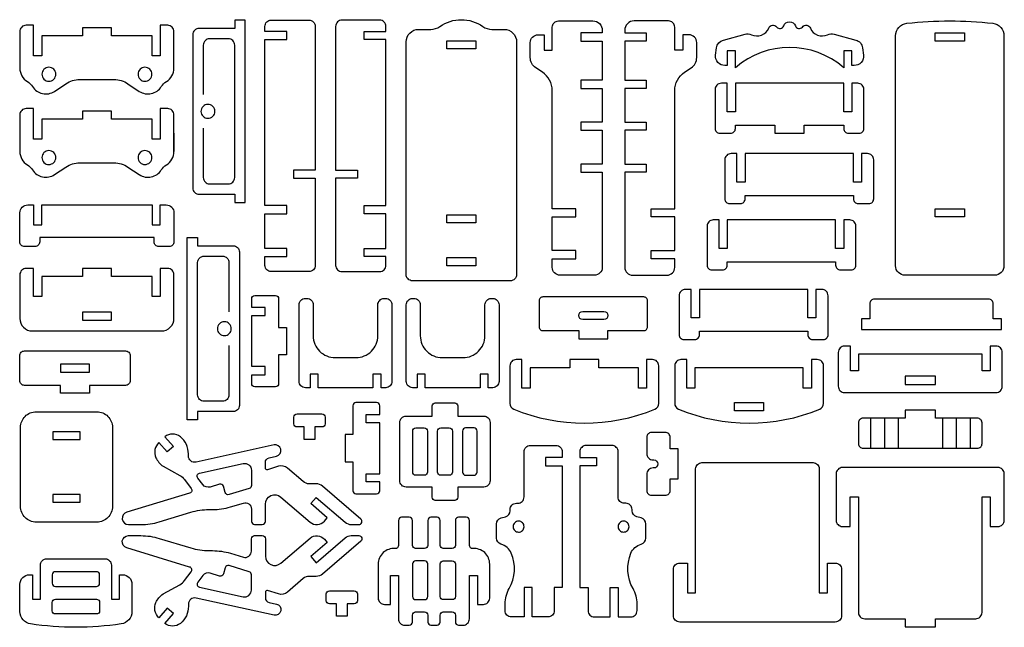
# Model space of a CAD drawing. Extents: x 159 to 1608, y -1206 to 608.
# Tile 2 of 2: x 159 to 1608, y -287 to 608. Entities that reach past the tile are written whole.
import ezdxf

# ---------------------------------------------------------------- set-up
doc = ezdxf.new("R2010")
doc.units = 0
doc.header["$MEASUREMENT"] = 0
doc.layers.get('DEFPOINTS').update_dxf_attribs({"color": 1, "linetype": 'CONTINUOUS'})
doc.layers.add('KONTUR', color=20, linetype='CONTINUOUS')

msp = doc.modelspace()

# ---------------------------------------------------------------- linework, layer by layer
at = {"layer": 'DEFPOINTS'}
msp.add_lwpolyline([(177.4, 149.3), (367.4, 149.3, 0.414214), (385.8, 167.7), (385.8, 232.1, 0.414214), (376.6, 241.3), (365.7, 241.3), (365.7, 199.9), (353.7, 199.9), (353.7, 229.3), (293.7, 229.3), (293.7, 241.3), (251.1, 241.3), (251.1, 229.3), (191.1, 229.3), (191.1, 199.9), (179.1, 199.9), (179.1, 241.3), (168.2, 241.3, 0.414214), (158.9, 232.1), (158.9, 167.7, 0.414214)], format="xyb", close=True, dxfattribs=at)
at = {"layer": 'KONTUR'}
for points in [[(318.1, 513.4), (334.8, 502.2, 0.422185), (367.2, 509.2, -0.11659), (374.7, 516.6, 0.261966), (385.8, 536.3), (385.8, 590.2, 0.414214), (376.6, 599.5), (365.7, 599.5), (365.7, 554.3), (353.7, 554.3), (353.7, 583.8), (293.7, 583.8), (293.7, 595.8), (251.1, 595.8), (251.1, 583.8), (191.1, 583.8), (191.1, 554.3), (179.1, 554.3), (179.1, 599.5), (168.2, 599.5, 0.414214), (158.9, 590.2), (158.9, 536.3, 0.261966), (170, 516.6, -0.11659), (177.6, 509.2, 0.422185), (209.9, 502.2), (226.7, 513.4, -0.147995), (247.1, 519.6), (297.6, 519.6, -0.147995)], [(413.6, 585.7), (413.6, 359.8, 0.414214), (422.8, 350.6), (475.2, 350.6), (475.2, 338.6), (490.5, 338.6), (490.5, 606.9), (475.2, 606.9), (475.2, 594.9), (422.8, 594.9, 0.414214)], [(519.7, 334), (519.7, 578.3), (551.8, 578.3), (551.8, 590.3), (519.7, 590.3), (519.7, 597.8, -0.414214), (529, 607), (584.5, 607, -0.414214), (593.7, 597.8), (593.7, 386.2), (561.6, 386.2), (561.6, 374.2), (593.7, 374.2), (593.7, 245.9, -0.414214), (584.5, 236.7), (529, 236.7, -0.414214), (519.7, 245.9), (519.7, 258.9), (551.8, 258.9), (551.8, 270.9), (519.7, 270.9), (519.7, 322), (551.8, 322), (551.8, 334)], [(697.8, 334), (697.8, 578.3), (665.7, 578.3), (665.7, 590.3), (697.8, 590.3), (697.8, 597.8, 0.414214), (688.6, 607), (633.1, 607, 0.414214), (623.8, 597.8), (623.8, 386.2), (655.9, 386.2), (655.9, 374.2), (623.8, 374.2), (623.8, 245.9, 0.414214), (633.1, 236.7), (688.6, 236.7, 0.414214), (697.8, 245.9), (697.8, 258.9), (665.7, 258.9), (665.7, 270.9), (697.8, 270.9), (697.8, 322), (665.7, 322), (665.7, 334)], [(736.9, 223.2, -0.414214), (727.7, 232.4), (727.7, 575, -0.414214), (746.1, 593.5), (764.1, 593.5, 0.155074), (777.4, 597.7, -0.31779), (840.5, 597.7, 0.155074), (853.9, 593.5), (871.8, 593.5, -0.414214), (890.3, 575), (890.3, 232.4, -0.414214), (881, 223.2)], [(930.8, 585.5), (930.7, 562.8), (942.7, 562.8), (942.7, 596.7, -0.414214), (952, 605.9), (1002.5, 605.9, -0.414214), (1016.4, 592.1), (1016.4, 588.3), (984.7, 588.3), (984.7, 576.3), (1016.4, 576.3), (1016.4, 518.6), (984.7, 518.6), (984.7, 506.6), (1016.4, 506.6), (1016.4, 456.8), (984.7, 456.8), (984.7, 444.8), (1016.4, 444.8), (1016.4, 395), (984.7, 395), (984.7, 383), (1016.4, 383), (1016.4, 243, -0.414214), (1004.8, 231.4), (954.3, 231.4, -0.414214), (942.7, 243), (942.7, 255.6), (977.4, 255.6), (977.4, 267.6), (942.7, 267.6), (942.7, 317.2), (977.4, 317.2), (977.4, 329.2), (942.7, 329.2), (942.7, 503.4, 0.252072), (928.2, 530.4), (918.7, 536.7, -0.252072), (910.4, 552.1), (910.4, 573.9, -0.414214), (921.9, 585.5)], [(1135.1, 585.5), (1135.1, 562.8), (1123.1, 562.8), (1123.1, 596.7, 0.414214), (1113.9, 605.9), (1063.3, 605.9, 0.414214), (1049.5, 592.1), (1049.5, 588.3), (1081.2, 588.3), (1081.2, 576.3), (1049.5, 576.3), (1049.5, 518.6), (1081.2, 518.6), (1081.2, 506.6), (1049.5, 506.6), (1049.5, 456.8), (1081.2, 456.8), (1081.2, 444.8), (1049.5, 444.8), (1049.5, 395), (1081.2, 395), (1081.2, 383), (1049.5, 383), (1049.5, 243, 0.414214), (1061, 231.4), (1111.6, 231.4, 0.414214), (1123.1, 243), (1123.1, 255.6), (1088.5, 255.6), (1088.5, 267.6), (1123.1, 267.6), (1123.1, 317.2), (1088.5, 317.2), (1088.5, 329.2), (1123.1, 329.2), (1123.1, 503.4, -0.252072), (1137.7, 530.4), (1147.2, 536.7, 0.252072), (1155.5, 552.1), (1155.5, 573.9, 0.414214), (1144, 585.5)], [(1283.5, 598.6, -0.687577), (1300.7, 598.6, 0.578369), (1311, 596.9, -0.567962), (1322.8, 595.3, 0.425793), (1348.2, 585.5, -0.176453), (1357.6, 586.3), (1389.5, 577.8, -0.304748), (1399.7, 566.1), (1401, 555.7, -0.451549), (1387.2, 540.2), (1383.9, 540.2), (1383.9, 562), (1371.9, 562), (1371.9, 537, 0.37485), (1212.4, 537), (1212.4, 562), (1200.4, 562), (1200.4, 540.2), (1197, 540.2, -0.451549), (1183.3, 555.7), (1184.6, 566.1, -0.304748), (1194.7, 577.8), (1226.6, 586.3, -0.176453), (1236, 585.5, 0.425793), (1261.4, 595.3, -0.567962), (1273.2, 596.9, 0.578369)], [(1462.1, 231.4, -0.414214), (1448.3, 245.3), (1448.3, 584.1, -0.382343), (1464.7, 602.4, -0.055069), (1591.3, 602.4, -0.382343), (1607.8, 584.1), (1607.8, 245.3, -0.414214), (1593.9, 231.4)], [(201.7, 537.6, 0.414214), (191.4, 527.4, 0.414214), (201.7, 517.1, 0.414214), (211.9, 527.4, 0.414214)], [(343.1, 537.6, 0.414214), (332.9, 527.4, 0.414214), (343.1, 517.1, 0.414214), (353.3, 527.4, 0.414214)], [(1200.4, 472.1), (1200.4, 514.1), (1191.7, 514.1, 0.414214), (1182.5, 504.9), (1182.5, 447.4, 0.414214), (1189.4, 440.5), (1205.4, 440.5, 0.414214), (1212.4, 447.4), (1212.4, 452.5), (1270.7, 452.5), (1270.7, 440.5), (1313.5, 440.5), (1313.5, 452.5), (1371.9, 452.5), (1371.9, 447.4, 0.414214), (1378.8, 440.5), (1394.8, 440.5, 0.414214), (1401.7, 447.4), (1401.7, 504.9, 0.414214), (1392.5, 514.1), (1383.9, 514.1), (1383.9, 472.1), (1371.9, 472.1), (1371.9, 514.1), (1212.4, 514.1), (1212.4, 472.1)], [(435.8, 483, 0.414214), (425.6, 472.7, 0.414214), (435.8, 462.5, 0.414214), (446.1, 472.7, 0.414214)], [(318.1, 390.7), (334.8, 379.5, 0.422185), (367.2, 386.5, -0.11659), (374.7, 393.9, 0.261966), (385.8, 413.6), (385.8, 467.5, 0.414214), (376.6, 476.8), (365.7, 476.8), (365.7, 431.7), (353.7, 431.7), (353.7, 461.1), (293.7, 461.1), (293.7, 473.1), (251.1, 473.1), (251.1, 461.1), (191.1, 461.1), (191.1, 431.7), (179.1, 431.7), (179.1, 476.8), (168.2, 476.8, 0.414214), (158.9, 467.5), (158.9, 413.6, 0.261966), (170, 393.9, -0.11659), (177.6, 386.5, 0.422185), (209.9, 379.5), (226.7, 390.7, -0.147995), (247.1, 396.9), (297.6, 396.9, -0.147995)], [(201.7, 414.9, 0.414214), (191.4, 404.7, 0.414214), (201.7, 394.4, 0.414214), (211.9, 404.7, 0.414214)], [(343.1, 414.9, 0.414214), (332.9, 404.7, 0.414214), (343.1, 394.4, 0.414214), (353.3, 404.7, 0.414214)], [(1214.7, 368.6), (1214.7, 410.6), (1206.1, 410.6, 0.414214), (1196.9, 401.3), (1196.9, 343.9, 0.414214), (1203.8, 336.9), (1219.8, 336.9, 0.414214), (1226.7, 343.9), (1226.7, 348.9), (1386.2, 348.9), (1386.2, 343.9, 0.414214), (1393.2, 336.9), (1409.2, 336.9, 0.414214), (1416.1, 343.9), (1416.1, 401.3, 0.414214), (1406.9, 410.6), (1398.2, 410.6), (1398.2, 368.6), (1386.2, 368.6), (1386.2, 410.6), (1226.7, 410.6), (1226.7, 368.6)], [(181.2, 273.5), (165.9, 273.5, -0.414214), (158.9, 280.4), (158.9, 323.3, -0.414214), (170.5, 334.9), (179.1, 334.9), (179.1, 305.4), (191.1, 305.4), (191.1, 334.9), (353.7, 334.9), (353.7, 305.4), (365.7, 305.4), (365.7, 334.9), (374.3, 334.9, -0.414214), (385.8, 323.3), (385.8, 280.4, -0.414214), (378.9, 273.5), (363.6, 273.5, -0.414214), (356.7, 280.4), (356.7, 286.8), (188.1, 286.8), (188.1, 280.4, -0.414214)], [(1188.5, 270.9), (1188.5, 312.8), (1179.9, 312.8, 0.414214), (1170.7, 303.6), (1170.7, 246.1, 0.414214), (1177.6, 239.2), (1193.6, 239.2, 0.414214), (1200.5, 246.1), (1200.5, 251.2), (1360, 251.2), (1360, 246.1, 0.414214), (1367, 239.2), (1383, 239.2, 0.414214), (1389.9, 246.1), (1389.9, 303.6, 0.414214), (1380.7, 312.8), (1372, 312.8), (1372, 270.9), (1360, 270.9), (1360, 312.8), (1200.5, 312.8), (1200.5, 270.9)], [(482.2, 265.6), (482.2, 39.7, -0.414214), (473, 30.5), (420.7, 30.5), (420.7, 18.5), (405.3, 18.5), (405.3, 286.8), (420.7, 286.8), (420.7, 274.8), (473, 274.8, -0.414214)], [(1147.5, 168.5), (1147.5, 210.5), (1138.9, 210.5, 0.414214), (1129.6, 201.2), (1129.6, 143.8, 0.414214), (1136.6, 136.8), (1152.6, 136.8, 0.414214), (1159.5, 143.8), (1159.5, 148.8), (1319, 148.8), (1319, 143.8, 0.414214), (1325.9, 136.8), (1342, 136.8, 0.414214), (1348.9, 143.8), (1348.9, 201.2, 0.414214), (1339.7, 210.5), (1331, 210.5), (1331, 168.5), (1319, 168.5), (1319, 210.5), (1159.5, 210.5), (1159.5, 168.5)], [(500.3, 172), (520.1, 172), (520.1, 184), (500.3, 184), (500.3, 197, -0.414214), (504.9, 201.6), (535.3, 201.6, -0.414214), (539.9, 197), (539.9, 154.4), (551.3, 154.4), (551.3, 114.4), (539.9, 114.4), (539.9, 71.9, -0.414214), (535.3, 67.2), (504.9, 67.2, -0.414214), (500.3, 71.9), (500.3, 84.9), (520.1, 84.9), (520.1, 96.9), (500.3, 96.9)], [(570.1, 187.9, -0.414214), (579.3, 197.1), (581.6, 197.1, -0.414214), (590.8, 187.9), (590.8, 142.3, 0.414214), (623.2, 110), (653.7, 110, 0.414214), (686, 142.3), (686, 187.9, -0.414214), (695.2, 197.1), (697.5, 197.1, -0.414214), (706.7, 187.9), (706.7, 75.1, -0.414214), (697.5, 65.8), (690.8, 65.8), (690.8, 85.7), (678.8, 85.7), (678.8, 65.8), (598.1, 65.8), (598.1, 85.7), (586.1, 85.7), (586.1, 65.8), (579.3, 65.8, -0.414214), (570.1, 75.1)], [(727.8, 187.9, -0.414214), (737, 197.1), (739.3, 197.1, -0.414214), (748.5, 187.9), (748.5, 142.3, 0.414214), (780.8, 110), (811.3, 110, 0.414214), (843.7, 142.3), (843.7, 187.9, -0.414214), (852.9, 197.1), (855.2, 197.1, -0.414214), (864.4, 187.9), (864.4, 75.1, -0.414214), (855.2, 65.8), (848.4, 65.8), (848.4, 85.7), (836.4, 85.7), (836.4, 65.8), (755.7, 65.8), (755.7, 85.7), (743.7, 85.7), (743.7, 65.8), (737, 65.8, -0.414214), (727.8, 75.1)], [(923.5, 155.3, 0.414214), (929.1, 149.8), (981.8, 149.8), (981.8, 137.8), (1024.7, 137.8), (1024.7, 149.8), (1077.5, 149.8, 0.414214), (1083, 155.3), (1083, 193.9, 0.414214), (1077.5, 199.4), (929.1, 199.4, 0.414214), (923.5, 193.9)], [(1410.1, 167), (1398.2, 167), (1398.2, 151.7), (1604.1, 151.7), (1604.1, 167), (1592.1, 167), (1592.1, 189.2, 0.414214), (1585.2, 196.1), (1417.1, 196.1, 0.414214), (1410.2, 189.2)], [(987.8, 178.1), (1018.7, 178.1, -1), (1018.7, 166.1), (987.8, 166.1, -1)], [(460, 162.9, 0.414214), (449.8, 152.6, 0.414214), (460, 142.4, 0.414214), (470.2, 152.6, 0.414214)], [(261.3, 57.7), (218.7, 57.7), (218.7, 69.2), (165.6, 69.2, -0.414214), (158.7, 76.1), (158.7, 113, -0.414214), (165.6, 119.9), (314.4, 119.9, -0.414214), (321.3, 113), (321.3, 76.1, -0.414214), (314.4, 69.2), (261.3, 69.2)], [(1373.1, 58.6), (1596.2, 58.6, 0.414214), (1605.4, 67.9), (1605.4, 117.8, 0.414214), (1596.2, 127), (1587.6, 127), (1587.6, 90.4), (1575.6, 90.4), (1575.6, 115), (1393.7, 115), (1393.7, 90.4), (1381.7, 90.4), (1381.7, 127), (1373.1, 127, 0.414214), (1363.9, 117.8), (1363.9, 67.9, 0.414214)], [(1011.4, 95.2), (1011.4, 107.2), (968.6, 107.2), (968.6, 95.2), (910.2, 95.2), (910.2, 65.2), (898.2, 65.2), (898.2, 107.2), (889.6, 107.2, 0.414214), (880.4, 97.9), (880.4, 42.6, 0.305092), (886.1, 34, 0.195594), (1093.9, 34, 0.305092), (1099.6, 42.6), (1099.6, 97.9, 0.414214), (1090.4, 107.2), (1081.7, 107.2), (1081.7, 65.2), (1069.7, 65.2), (1069.7, 95.2)], [(1128.7, 34, 0.195594), (1336.5, 34, 0.305092), (1342.2, 42.6), (1342.2, 97.9, 0.414214), (1333, 107.2), (1324.4, 107.2), (1324.4, 65.2), (1312.4, 65.2), (1312.4, 95.2), (1152.9, 95.2), (1152.9, 65.2), (1140.9, 65.2), (1140.9, 107.2), (1132.2, 107.2, 0.414214), (1123, 97.9), (1123, 42.6, 0.305092)], [(688.8, 14.2), (669, 14.2), (669, 26.2), (688.8, 26.2), (688.8, 39.2, 0.414214), (684.2, 43.8), (653.7, 43.8, 0.414214), (649.1, 39.2), (649.1, -3.4), (637.7, -3.4), (637.7, -43.4), (649.1, -43.4), (649.1, -85.9, 0.414214), (653.7, -90.5), (684.2, -90.5, 0.414214), (688.8, -85.9), (688.8, -72.9), (669, -72.9), (669, -60.9), (688.8, -60.9)], [(770.5, -100.2, -0.414214), (765.9, -95.6), (765.9, -80.6), (727.6, -80.6, -0.414214), (718.4, -71.3), (718.4, 14.7, -0.414214), (727.6, 23.9), (765.9, 23.9), (765.9, 38.9, -0.414214), (770.5, 43.5), (799.1, 43.5, -0.414214), (803.7, 38.9), (803.7, 23.9), (842, 23.9, -0.414214), (851.2, 14.7), (851.2, -71.3, -0.414214), (842, -80.6), (803.7, -80.6), (803.7, -95.6, -0.414214), (799.1, -100.2)], [(272.2, 30.3, -0.414214), (295.3, 7.3), (295.3, -109.1, -0.414214), (272.2, -132.2), (183, -132.2, -0.414214), (159.9, -109.1), (159.9, 7.3, -0.414214), (183, 30.3)], [(1568.7, -23.5, 0.414214), (1575.6, -16.6), (1575.6, 13.9, 0.414214), (1568.7, 20.8), (1506.9, 20.8), (1506.9, 32.8), (1462.4, 32.8), (1462.4, 20.8), (1400.6, 20.8, 0.414214), (1393.7, 13.9), (1393.7, -16.6, 0.414214), (1400.6, -23.5)], [(593, 7.9), (593, -10.5), (577.6, -10.5), (577.6, 7.9), (567.1, 7.9, -0.414214), (562.4, 12.5), (562.4, 22.4, -0.414214), (567.1, 27.1), (603.5, 27.1, -0.414214), (608.2, 22.4), (608.2, 12.5, -0.414214), (603.5, 7.9)], [(737.3, 1.9, -0.414214), (741.9, 6.5), (754.4, 6.5, -0.414214), (759, 1.9), (759, -58.5, -0.414214), (754.4, -63.2), (741.9, -63.2, -0.414214), (737.3, -58.5)], [(774, -58.5), (774, 1.9, -0.414214), (778.6, 6.5), (791.1, 6.5, -0.414214), (795.7, 1.9), (795.7, -58.5, -0.414214), (791.1, -63.2), (778.6, -63.2, -0.414214)], [(832.3, 1.9, 0.414214), (827.7, 6.5), (815.2, 6.5, 0.414214), (810.6, 1.9), (810.6, -58.5, 0.414214), (815.2, -63.2), (827.7, -63.2, 0.414214), (832.3, -58.5)], [(407.1, -31.7, 0.224783), (395.3, -6.5, 0.332024), (372.3, -6.5), (385, -21), (376, -28.9), (363.7, -15, 0.318462), (359.1, -37.3, 0.133666), (369.8, -49.9), (394.2, -63.4, -0.10459), (401.5, -69.6), (411.2, -82.5, -0.522753), (408.9, -89.7), (316.2, -117.7, 0.862777), (318.9, -135.8), (337.2, -135.8, 0.073666), (364, -131.8), (410.6, -117.7, -0.073666), (437.3, -113.8), (442.4, -113.8, 0.073666), (469.1, -109.8), (488, -104.1, -0.503235), (499.9, -112.9), (499.9, -131.2, 0.414214), (504.5, -135.8), (515.8, -135.8, 0.414214), (520.4, -131.2), (520.4, -105.8, -0.640772), (543.3, -95.3), (586.4, -132.2, 0.414214), (607.3, -130.6), (611.5, -125.7), (587.3, -105), (595.1, -95.9), (637.9, -132.5, 0.179039), (646.9, -135.8), (658, -135.8, 0.696297), (661, -127.7), (604.4, -79.2, 0.179039), (595.4, -75.8), (585, -75.8, -0.179039), (576, -72.5), (552.9, -52.7, 0.256082), (539.9, -50), (523.4, -55, -0.503235), (520.4, -52.8), (520.4, -44.2, -0.35181), (525.8, -37.4), (536.7, -35, 1), (533.1, -18.6), (418.4, -43.9, -0.479498), (407.1, -34.9)], [(1091.1, -52.5, 0.414214), (1081.9, -61.7), (1081.9, -85.7, 0.414214), (1088.8, -92.7), (1109.3, -92.7, 0.414214), (1116.3, -85.7), (1116.3, -68.7), (1128.3, -68.7), (1128.3, -24.2), (1116.3, -24.2), (1116.3, -7.2, 0.414214), (1109.3, -0.3), (1088.8, -0.3, 0.414214), (1081.9, -7.2), (1081.9, -31.2, 0.414214), (1091.1, -40.5), (1092.2, -40.5, -1), (1092.2, -52.5)], [(860.6, -135, -0.339454), (867.4, -126.1), (873.9, -124.4, 0.339454), (880.7, -115.5), (880.7, -113.7, -0.414214), (889.9, -104.4), (892.1, -104.4, 0.414214), (901.3, -95.2), (901.3, -28.6, -0.414214), (910.5, -19.4), (948.4, -19.4, -0.414214), (957.6, -28.6), (957.6, -37.1), (933, -37.1), (933, -49.1), (957.6, -49.1), (957.6, -228.6), (945.6, -228.6), (945.6, -262.6, -0.414214), (936.4, -271.8), (913.3, -271.8), (913.3, -228.6), (901.3, -228.6), (901.3, -271.8), (882.6, -271.8, -0.414214), (873.4, -262.6), (873.4, -252.8, -0.129433), (879.4, -230, 0.231132), (882.5, -178, 0.231026), (867.3, -164.6, -0.33747), (860.6, -155.7)], [(1080.5, -135, 0.339454), (1073.6, -126.1), (1067.2, -124.4, -0.339454), (1060.3, -115.5), (1060.3, -113.7, 0.414214), (1051.1, -104.4), (1049, -104.4, -0.414214), (1039.8, -95.2), (1039.8, -28.6, 0.414214), (1030.5, -19.4), (992.6, -19.4, 0.414214), (983.4, -28.6), (983.4, -37.1), (1008, -37.1), (1008, -49.1), (983.4, -49.1), (983.4, -228.6), (995.4, -228.6), (995.4, -262.6, 0.414214), (1004.6, -271.8), (1027.8, -271.8), (1027.8, -228.6), (1039.8, -228.6), (1039.8, -271.8), (1058.4, -271.8, 0.414214), (1067.7, -262.6), (1067.7, -252.8, 0.129433), (1061.7, -230, -0.231132), (1058.5, -178, -0.231026), (1073.7, -164.6, 0.33747), (1080.5, -155.7)], [(423.5, -60), (487.6, -45.9, -0.479498), (499.9, -55.8), (499.9, -78.3, -0.330464), (496.6, -82.8), (467.1, -91.7, -0.414214), (461.3, -88.6), (458.5, -79.4, 0.414214), (452.8, -76.4), (439.2, -80.5, -0.313411), (428.1, -76.9), (420.8, -67.3, -0.547347)], [(1368.7, -201.7), (1368.7, -270, -0.414214), (1359.4, -279.3), (1130.4, -279.3, -0.414214), (1121.2, -270), (1121.2, -201.7, -0.414214), (1130.4, -192.5), (1141.9, -192.5), (1141.9, -236.1), (1153.9, -236.1), (1153.9, -53.8, -0.414214), (1163.2, -44.6), (1326.7, -44.6, -0.414214), (1335.9, -53.8), (1335.9, -236.1), (1347.9, -236.1), (1347.9, -192.5), (1359.4, -192.5, -0.414214)], [(1506.8, -286.5), (1506.8, -274.5), (1566.3, -274.5, 0.414214), (1575.5, -265.3), (1575.5, -95), (1587.5, -95), (1587.5, -138.6), (1599.1, -138.6, 0.414214), (1608.3, -129.4), (1608.3, -61.1, 0.414214), (1599.1, -51.8), (1370, -51.8, 0.414214), (1360.8, -61.1), (1360.8, -129.4, 0.414214), (1370, -138.6), (1381.6, -138.6), (1381.6, -95), (1393.6, -95), (1393.6, -265.3, 0.414214), (1402.8, -274.5), (1462.3, -274.5), (1462.3, -286.5)], [(741.6, -171, -0.414214), (737, -166.4), (737, -129.6, 0.414214), (732.3, -125), (721, -125, 0.414214), (716.4, -129.6), (716.4, -166.5, -0.437062), (711.4, -171.1, 0.437062), (686.5, -194.1), (686.5, -244.2, 0.414214), (695.8, -253.4), (704.4, -253.4), (704.4, -211), (716.4, -211), (716.4, -274.7, 0.414214), (725.6, -284), (732.3, -284, 0.414214), (737, -279.3), (737, -269.1, -0.414214), (741.6, -264.5), (754.9, -264.5, -0.414214), (759.5, -269.1), (759.5, -279.3, 0.414214), (764.1, -284), (773.1, -284, 0.414214), (777.7, -279.3), (777.7, -269.1, -0.414214), (782.3, -264.5), (795.6, -264.5, -0.414214), (800.2, -269.1), (800.2, -279.3, 0.414214), (804.8, -284), (811.6, -284, 0.414214), (820.8, -274.7), (820.8, -211), (832.8, -211), (832.8, -253.4), (841.4, -253.4, 0.414214), (850.7, -244.2), (850.7, -194.1, 0.437062), (825.8, -171.1, -0.437062), (820.8, -166.5), (820.8, -129.6, 0.414214), (816.2, -125), (804.8, -125, 0.414214), (800.2, -129.6), (800.2, -166.4, -0.414214), (795.6, -171), (782.3, -171, -0.414214), (777.7, -166.4), (777.7, -129.6, 0.414214), (773.1, -125), (764.1, -125, 0.414214), (759.5, -129.6), (759.5, -166.4, -0.414214), (754.9, -171)], [(893.2, -130.8, 0.414214), (885.2, -138.9, 0.414214), (893.2, -146.9, 0.414214), (901.3, -138.9, 0.414214)], [(1047.8, -130.8, 0.414214), (1039.8, -138.9, 0.414214), (1047.8, -146.9, 0.414214), (1055.8, -138.9, 0.414214)], [(407.1, -256.2, -0.224783), (395.3, -281.4, -0.332024), (372.3, -281.4), (385, -267), (376, -259), (363.7, -273, -0.318462), (359.1, -250.7, -0.133666), (369.8, -238), (394.2, -224.5, 0.10459), (401.5, -218.3), (411.2, -205.5, 0.522753), (408.9, -198.3), (316.2, -170.2, -0.862777), (318.9, -152.1), (337.2, -152.1, -0.073666), (364, -156.1), (410.6, -170.2, 0.073666), (437.3, -174.2), (442.4, -174.2, -0.073666), (469.1, -178.1), (488, -183.8, 0.503235), (499.9, -175), (499.9, -156.7, -0.414214), (504.5, -152.1), (515.8, -152.1, -0.414214), (520.4, -156.7), (520.4, -182.2, 0.640772), (543.3, -192.7), (586.4, -155.7, -0.414214), (607.3, -157.3), (611.5, -162.2), (587.3, -183), (595.1, -192.1), (637.9, -155.5, -0.179039), (646.9, -152.1), (658, -152.1, -0.696297), (661, -160.3), (604.4, -208.8, -0.179039), (595.4, -212.1), (585, -212.1, 0.179039), (576, -215.4), (552.9, -235.2, -0.256082), (539.9, -238), (523.4, -233, 0.503235), (520.4, -235.2), (520.4, -243.8, 0.35181), (525.8, -250.5), (536.7, -252.9, -1), (533.1, -269.4), (418.4, -244, 0.479498), (407.1, -253)], [(189.3, -245.8), (189.3, -195.5, -0.414214), (198.5, -186.3), (284.5, -186.3, -0.414214), (293.7, -195.5), (293.7, -245.8), (305.7, -245.8), (305.7, -209.8), (310.1, -209.8, -0.414214), (323.9, -223.6), (323.9, -264, -0.371951), (308.1, -282.2, -0.073339), (174.8, -282.2, -0.371951), (159.1, -264), (159.1, -223.6, -0.414214), (172.9, -209.8), (177.3, -209.8), (177.3, -245.8)], [(423.5, -227.9), (487.6, -242.1, 0.479498), (499.9, -232.2), (499.9, -209.6, 0.330464), (496.6, -205.2), (467.1, -196.2, 0.414214), (461.3, -199.3), (458.5, -208.5, -0.414214), (452.8, -211.6), (439.2, -207.4, 0.313411), (428.1, -211), (420.8, -220.6, 0.547347)], [(737, -241.7, 0.414214), (741.6, -246.3), (754.9, -246.3, 0.414214), (759.5, -241.7), (759.5, -193.8, 0.414214), (754.9, -189.2), (741.6, -189.2, 0.414214), (737, -193.8)], [(795.6, -189.2, -0.414214), (800.2, -193.8), (800.2, -241.7, -0.414214), (795.6, -246.3), (782.3, -246.3, -0.414214), (777.7, -241.7), (777.7, -193.8, -0.414214), (782.3, -189.2)], [(211.3, -205.2, 0.414214), (206.7, -209.8), (206.7, -222.3, 0.414214), (211.3, -226.9), (271.7, -226.9, 0.414214), (276.3, -222.3), (276.3, -209.8, 0.414214), (271.7, -205.2)], [(271.7, -267.5), (211.3, -267.5, -0.414214), (206.7, -262.9), (206.7, -250.4, -0.414214), (211.3, -245.8), (271.7, -245.8, -0.414214), (276.3, -250.4), (276.3, -262.9, -0.414214)], [(640.6, -252.5), (640.6, -270.9), (625.2, -270.9), (625.2, -252.5), (614.7, -252.5, -0.414214), (610, -247.9), (610, -238, -0.414214), (614.7, -233.3), (651.1, -233.3, -0.414214), (655.8, -238), (655.8, -247.9, -0.414214), (651.1, -252.5)]]:
    msp.add_lwpolyline(points, format="xyb", close=True, dxfattribs=at)
for points in [[(1506.6, 588.3), (1549.5, 588.3), (1549.5, 576.3), (1506.6, 576.3)], [(787.7, 576.8), (830.3, 576.8), (830.3, 564.8), (787.7, 564.8)], [(787.7, 320.5), (830.3, 320.5), (830.3, 308.5), (787.7, 308.5)], [(1506.6, 329.2), (1549.5, 329.2), (1549.5, 317.2), (1506.6, 317.2)], [(787.7, 257.4), (830.3, 257.4), (830.3, 245.4), (787.7, 245.4)], [(251.1, 165.4), (293.7, 165.4), (293.7, 176.8), (251.1, 176.8)], [(218.7, 88.8), (261.3, 88.8), (261.3, 100.3), (218.7, 100.3)], [(1462.4, 70.6), (1506.9, 70.6), (1506.9, 82.6), (1462.4, 82.6)], [(1211.2, 43.9), (1254, 43.9), (1254, 31.9), (1211.2, 31.9)], [(247.6, -10.6), (247.6, 0.8), (207.6, 0.8), (207.6, -10.6)], [(247.6, -102.7), (247.6, -91.3), (207.6, -91.3), (207.6, -102.7)]]:
    msp.add_lwpolyline(points, close=True, dxfattribs=at)
for points in [[(429, 447.9), (429, 375.2, 0.414214), (438.2, 366), (465.9, 366, 0.414214), (475.2, 375.2), (475.2, 570.3, 0.414214), (465.9, 579.5), (438.2, 579.5, 0.414214), (429, 570.3), (429, 497.6)], [(466.8, 127.8), (466.8, 55.1, -0.414214), (457.6, 45.9), (429.9, 45.9, -0.414214), (420.7, 55.1), (420.7, 250.2, -0.414214), (429.9, 259.4), (457.6, 259.4, -0.414214), (466.8, 250.2), (466.8, 177.5)]]:
    msp.add_lwpolyline(points, format="xyb", dxfattribs=at)
for points in [[(385.8, 440.6), (385.8, 413.6)], [(1575.6, 90.4), (1575.6, 115)], [(1411.4, 20.8), (1411.4, -23.5)], [(1431.7, 20.8), (1431.7, -23.5)], [(1452.1, 20.8), (1452.1, -23.5)], [(1517.2, 20.8), (1517.2, -23.5)], [(1537.6, 20.8), (1537.6, -23.5)], [(1558, 20.8), (1558, -23.5)]]:
    msp.add_lwpolyline(points, dxfattribs=at)

doc.saveas('drawing.dxf')
